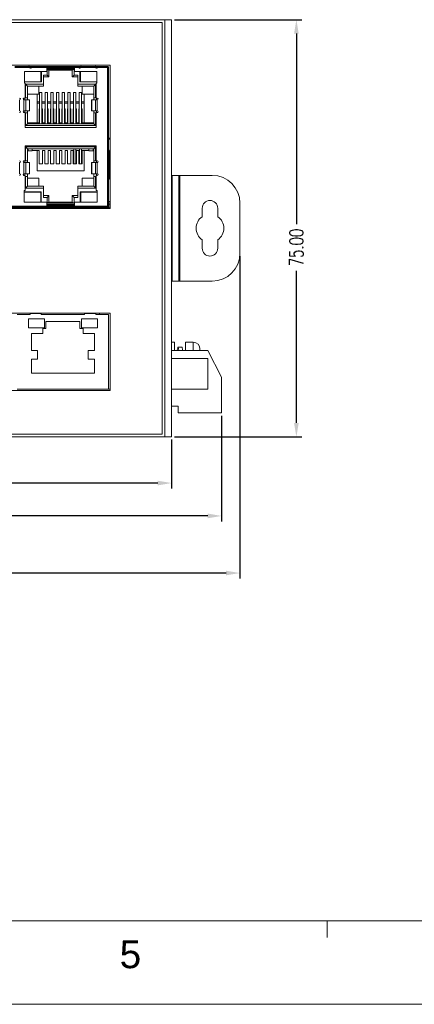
# Model space of a CAD drawing. Extents: x 1967 to 2561, y -57 to 363.
# Tile 10 of 25: x 2279 to 2350, y -57 to 120. Entities that reach past the tile are written whole.
import ezdxf
from ezdxf.enums import TextEntityAlignment as Align

# ---------------------------------------------------------------- set-up
doc = ezdxf.new("R2010")
doc.units = 0
doc.header["$LTSCALE"] = 15.367
doc.header["$MEASUREMENT"] = 0
doc.layers.get('0').update_dxf_attribs({"linetype": 'CONTINUOUS', "lineweight": 5})
doc.layers.get('Defpoints').update_dxf_attribs({"linetype": 'CONTINUOUS', "lineweight": 5})
for name, color, linetype, lineweight in [('02___PRT_ALL_AXES', 7, 'CONTINUOUS', 5), ('23_ALL_GEOM_FEAT', 7, 'CONTINUOUS', 5), ('307228297C-EDXF_CONTIN2158', 7, 'CONTINUOUS', 5), ('DIM', 4, 'CONTINUOUS', 5), ('DOWN_LED_DXF_CONTINUOU2169', 7, 'CONTINUOUS', 5), ('DOWN_LED_LEFDXF_CONTIN2168', 7, 'CONTINUOUS', 5), ('MYLAY_DXF_CONTINUOUS_LINE', 7, 'CONTINUOUS', 5), ('PANEL-8P_DXF_CONTINUOU2156', 7, 'CONTINUOUS', 5), ('PCB-M-16P_DXF_CONTINUO2164', 7, 'CONTINUOUS', 5), ('PCB-M-8P_DXF_CONTINUOU2157', 7, 'CONTINUOUS', 5), ('RJD101_DXF_CONTINUOUS_LINE', 7, 'CONTINUOUS', 5), ('RJD5-20B_DXF_CONTINUOU2167', 7, 'CONTINUOUS', 5), ('RJD5-501_DXF_CONTINUOU2172', 7, 'CONTINUOUS', 5), ('RJDX-510-X1-DXF_CONTIN2173', 7, 'CONTINUOUS', 5), ('RJDX-512-1_DXF_CONTINU2185', 7, 'CONTINUOUS', 5), ('SHANGDUAN1_DXF_CONTINU2183', 7, 'CONTINUOUS', 5), ('SHANGDUAN2_DXF_CONTINU2182', 7, 'CONTINUOUS', 5), ('SHANGDUAN3_DXF_CONTINU2181', 7, 'CONTINUOUS', 5), ('SHANGDUAN4_DXF_CONTINU2180', 7, 'CONTINUOUS', 5), ('SHANGDUAN5_DXF_CONTINU2179', 7, 'CONTINUOUS', 5), ('SHANGDUAN6_DXF_CONTINU2178', 7, 'CONTINUOUS', 5), ('SHANGDUAN7_DXF_CONTINU2177', 7, 'CONTINUOUS', 5), ('SHANGDUAN8_DXF_CONTINU2176', 7, 'CONTINUOUS', 5), ('SHELL_DXF_CONTINUOUS_LINE', 7, 'CONTINUOUS', 5), ('SNAP_DXF_CONTINUOUS_LINE', 7, 'CONTINUOUS', 5), ('STAND_OFF_30DXF_CONTIN2184', 7, 'CONTINUOUS', 5), ('UP_LED_DXF_CONTINUOUS_LINE', 7, 'CONTINUOUS', 5), ('UP_LED_LEFT_DXF_CONTIN2174', 7, 'CONTINUOUS', 5)]:
    doc.layers.add(name, color=color, linetype=linetype, lineweight=lineweight)
doc.styles.get("Standard").update_dxf_attribs({"font": 'txt.shx', "width": 0.7})
doc.styles.add('TEXTSTYLE_1', font='arial.ttf')
doc.dimstyles.get("Standard").update_dxf_attribs({"dimtxt": 3.157282, "dimasz": 1.5, "dimexe": 5.0292, "dimexo": 1.74625, "dimgap": 0.09, "dimtad": 0, "dimtih": 1, "dimtoh": 1, "dimdec": 4, "dimzin": 0, "dimdsep": 46, "dimtxsty": 'Standard', "dimcen": 2.5146, "dimadec": 0, "dimazin": 0, "dimtfac": 1, "dimtdec": 4, "dimtofl": 0, "dimtmove": 0, "dimatfit": 3, "dimfxl": 0, "dimtolj": 1, "dimtzin": 0, "dimarcsym": 0})

# ---------------------------------------------------------------- blocks, each defined once
blk = doc.blocks.new('*D1')
at = {"layer": 'Defpoints', "color": 0}
for p in [(2315, 49.54), (2188, 45.24), (2315, 31.02)]:
    blk.add_point(p, dxfattribs=at)
at = {"layer": 'DIM', "color": 0, "linetype": 'ByBlock', "lineweight": -2}
for p, q in [((2315, 49.04), (2315, 30.02)), ((2188, 44.74), (2188, 30.02)), ((2190.5, 31.02), (2246.71, 31.02)), ((2312.5, 31.02), (2256.29, 31.02))]:
    blk.add_line(p, q, dxfattribs=at)
at = {"layer": 'DIM', "color": 0}
for points in [[(2190.5, 31.44), (2190.5, 30.6), (2188, 31.02)], [(2312.5, 31.44), (2312.5, 30.6), (2315, 31.02)]]:
    blk.add_solid(points, dxfattribs=at)
at = {"layer": 'DIM', "color": 0, "insert": (2251.5, 31.02), "char_height": 2.5, "attachment_point": 5}
blk.add_mtext('\\A1;127.00', dxfattribs=at)
blk = doc.blocks.new('*D2')
at = {"layer": 'Defpoints', "color": 0}
for p in [(2186, 56.74), (2306, 45.24), (2306, 36.93)]:
    blk.add_point(p, dxfattribs=at)
at = {"layer": 'DIM', "color": 0, "linetype": 'ByBlock', "lineweight": -2}
for p, q in [((2186, 56.24), (2186, 35.93)), ((2306, 44.74), (2306, 35.93)), ((2188.5, 36.93), (2241.35, 36.93)), ((2303.5, 36.93), (2250.64, 36.93))]:
    blk.add_line(p, q, dxfattribs=at)
at = {"layer": 'DIM', "color": 0}
for points in [[(2188.5, 37.35), (2188.5, 36.51), (2186, 36.93)], [(2303.5, 37.35), (2303.5, 36.51), (2306, 36.93)]]:
    blk.add_solid(points, dxfattribs=at)
at = {"layer": 'DIM', "color": 0, "insert": (2246, 36.93), "char_height": 2.5, "attachment_point": 5}
blk.add_mtext('\\A1;120.00', dxfattribs=at)
blk = doc.blocks.new('*D3')
at = {"layer": 'Defpoints', "color": 0}
for p in [(2318.3, 78.24), (2173, 76.44), (2318.3, 20.75)]:
    blk.add_point(p, dxfattribs=at)
at = {"layer": 'DIM', "color": 0, "linetype": 'ByBlock', "lineweight": -2}
for p, q in [((2318.3, 77.74), (2318.3, 19.75)), ((2173, 75.94), (2173, 19.75)), ((2175.5, 20.75), (2240.71, 20.75)), ((2315.8, 20.75), (2250.59, 20.75))]:
    blk.add_line(p, q, dxfattribs=at)
at = {"layer": 'DIM', "color": 0}
for points in [[(2175.5, 21.17), (2175.5, 20.34), (2173, 20.75)], [(2315.8, 21.17), (2315.8, 20.34), (2318.3, 20.75)]]:
    blk.add_solid(points, dxfattribs=at)
at = {"layer": 'DIM', "color": 0, "insert": (2245.65, 20.75), "char_height": 2.5, "attachment_point": 5}
blk.add_mtext('\\A1;145.30', dxfattribs=at)
blk = doc.blocks.new('*D6')
at = {"layer": 'Defpoints', "color": 0}
for p in [(2306, 120.24), (2328.46, 120.24), (2306, 45.24)]:
    blk.add_point(p, dxfattribs=at)
at = {"layer": 'DIM', "color": 0, "linetype": 'ByBlock', "lineweight": -2}
for p, q in [((2306.5, 120.24), (2329.46, 120.24)), ((2328.46, 117.74), (2328.46, 83.5)), ((2328.46, 47.74), (2328.46, 75.08)), ((2306.5, 45.24), (2329.46, 45.24))]:
    blk.add_line(p, q, dxfattribs=at)
at = {"layer": 'DIM', "color": 0}
for points in [[(2328.04, 117.74), (2328.88, 117.74), (2328.46, 120.24)], [(2328.04, 47.74), (2328.88, 47.74), (2328.46, 45.24)]]:
    blk.add_solid(points, dxfattribs=at)
at = {"layer": 'DIM', "color": 0, "insert": (2328.46, 79.29), "char_height": 2.5, "attachment_point": 5, "rotation": 90}
blk.add_mtext('\\A1;75.00', dxfattribs=at)

msp = doc.modelspace()

# ---------------------------------------------------------------- linework, layer by layer
at = {"linetype": 'Continuous', "lineweight": 5}
for p, q in [((1981.511, -41.787), (2545.511, -41.787)), ((2334.011, -41.787), (2334.011, -44.787)), ((1966.511, -56.787), (2560.511, -56.787))]:
    msp.add_line(p, q, dxfattribs=at)
at = {"layer": '02___PRT_ALL_AXES', "color": 7, "linetype": 'Continuous'}
for p, q in [((2304.298, 119.738), (2189.698, 119.738)), ((2304.298, 45.738), (2304.298, 119.738)), ((2294.898, 112.088), (2207.218, 112.088)), ((2294.898, 86.288), (2294.898, 112.088)), ((2207.218, 86.288), (2294.898, 86.288)), ((2311.498, 86.338), (2311.498, 84.81)), ((2314.298, 84.81), (2314.298, 86.338)), ((2311.498, 80.667), (2311.498, 79.138)), ((2314.298, 79.138), (2314.298, 80.667)), ((2294.898, 67.488), (2244.548, 67.488)), ((2294.898, 53.588), (2294.898, 67.488)), ((2244.548, 53.588), (2294.898, 53.588)), ((2189.698, 45.738), (2304.298, 45.738))]:
    msp.add_line(p, q, dxfattribs=at)
at = {"layer": '02___PRT_ALL_AXES', "color": 3, "linetype": 'Continuous'}
for start, end in [(148.05368, 161.63915), (198.36085, 211.94632)]:
    msp.add_arc((2296.998, 97.738), 2.5, start, end, dxfattribs=at)
at = {"layer": '02___PRT_ALL_AXES', "color": 7, "linetype": 'Continuous'}
for start, end in [(124.0558, 235.9442), (304.0558, 55.9442)]:
    msp.add_arc((2312.898, 82.738), 2.5, start, end, dxfattribs=at)
at = {"layer": '23_ALL_GEOM_FEAT', "color": 7, "linetype": 'Continuous'}
for p, q in [((2306.498, 62.238), (2305.998, 62.238)), ((2306.498, 60.738), (2306.498, 62.238)), ((2309.898, 62.238), (2308.498, 62.238)), ((2308.498, 60.738), (2308.498, 62.238)), ((2309.898, 62.238), (2309.898, 60.738)), ((2307.848, 61.338), (2307.148, 61.338)), ((2311.098, 60.738), (2311.098, 61.038))]:
    msp.add_line(p, q, dxfattribs=at)
for points in [[(2307.148, 61.338), (2307.115, 61.306), (2307.083, 61.211), (2307.05, 61.055), (2307.018, 60.842), (2307.005, 60.738)], [(2307.291, 60.738), (2307.278, 60.842), (2307.245, 61.055), (2307.213, 61.211), (2307.18, 61.306), (2307.148, 61.338)], [(2307.991, 60.738), (2307.978, 60.842), (2307.945, 61.055), (2307.913, 61.211), (2307.88, 61.306), (2307.848, 61.338)]]:
    msp.add_lwpolyline(points, dxfattribs=at)
msp.add_arc((2309.898, 61.038), 1.2, 0, 90, dxfattribs=at)
at = {"layer": '307228297C-EDXF_CONTIN2158', "color": 7, "linetype": 'Continuous'}
for p, q in [((2280.492, 67.488), (2280.492, 67.238)), ((2282.527, 67.438), (2280.492, 67.438)), ((2282.527, 67.488), (2282.527, 67.238)), ((2290.319, 67.488), (2290.319, 67.238)), ((2292.354, 67.438), (2290.319, 67.438)), ((2292.354, 67.488), (2292.354, 67.238)), ((2278.198, 67.238), (2280.492, 67.238)), ((2283.103, 66.464), (2280.209, 66.464)), ((2280.209, 66.464), (2280.209, 64.859)), ((2282.527, 67.238), (2290.319, 67.238)), ((2283.103, 64.859), (2283.103, 66.464)), ((2289.491, 65.998), (2283.355, 65.998)), ((2283.355, 65.998), (2283.355, 64.697)), ((2289.491, 64.697), (2289.491, 65.998)), ((2292.637, 66.464), (2289.743, 66.464)), ((2289.743, 66.464), (2289.743, 64.859)), ((2292.354, 67.238), (2294.648, 67.238)), ((2292.637, 64.859), (2292.637, 66.464)), ((2294.648, 67.238), (2294.648, 53.838)), ((2280.209, 64.859), (2283.103, 64.859)), ((2282.781, 63.814), (2280.75, 63.814)), ((2280.75, 63.814), (2280.75, 60.768)), ((2283.355, 64.697), (2282.781, 64.697)), ((2282.781, 64.697), (2282.781, 63.814)), ((2290.065, 64.697), (2289.491, 64.697)), ((2289.743, 64.859), (2292.637, 64.859)), ((2290.065, 63.814), (2290.065, 64.697)), ((2292.096, 63.814), (2290.065, 63.814)), ((2292.096, 60.768), (2292.096, 63.814)), ((2280.75, 60.768), (2281.854, 60.768)), ((2281.854, 60.768), (2281.854, 59.223)), ((2290.992, 60.768), (2292.096, 60.768)), ((2290.992, 59.223), (2290.992, 60.768)), ((2281.854, 59.223), (2280.75, 59.223)), ((2280.75, 59.223), (2280.75, 56.662)), ((2292.096, 59.223), (2290.992, 59.223)), ((2292.096, 56.662), (2292.096, 59.223)), ((2280.75, 56.662), (2292.096, 56.662)), ((2294.648, 53.838), (2278.198, 53.838))]:
    msp.add_line(p, q, dxfattribs=at)
at = {"layer": 'DIM'}
for p, q in [((2305.998, 60.738), (2312.498, 60.738)), ((2314.998, 55.988), (2312.498, 60.738)), ((2312.498, 59.338), (2305.998, 59.338)), ((2312.498, 53.838), (2312.498, 59.338)), ((2314.998, 49.538), (2314.998, 55.988)), ((2305.998, 53.838), (2312.498, 53.838)), ((2305.998, 50.738), (2307.198, 50.738)), ((2307.198, 50.738), (2307.198, 49.538)), ((2307.198, 49.538), (2314.998, 49.538))]:
    msp.add_line(p, q, dxfattribs=at)
at = {"layer": 'DOWN_LED_DXF_CONTINUOU2169', "color": 7, "linetype": 'Continuous'}
for p, q in [((2289.653, 89.213), (2292.558, 89.213)), ((2289.653, 89.213), (2289.653, 87.438)), ((2289.683, 86.538), (2289.683, 86.438)), ((2290.183, 86.438), (2290.183, 86.538)), ((2292.223, 86.538), (2292.223, 86.438)), ((2292.723, 86.438), (2292.723, 86.538))]:
    msp.add_line(p, q, dxfattribs=at)
at = {"layer": 'DOWN_LED_LEFDXF_CONTIN2168', "color": 7, "linetype": 'Continuous'}
for p, q in [((2279.458, 89.213), (2282.453, 89.213)), ((2282.453, 87.438), (2282.453, 89.213)), ((2281.798, 86.438), (2281.798, 86.538)), ((2282.298, 86.438), (2282.298, 86.538))]:
    msp.add_line(p, q, dxfattribs=at)
at = {"layer": 'MYLAY_DXF_CONTINUOUS_LINE', "color": 7, "linetype": 'Continuous'}
for p, q in [((2294.358, 86.668), (2294.448, 86.668)), ((2294.848, 86.668), (2294.898, 86.668))]:
    msp.add_line(p, q, dxfattribs=at)
at = {"layer": 'PANEL-8P_DXF_CONTINUOU2156', "color": 7, "linetype": 'Continuous'}
for p, q in [((2187.998, 120.238), (2305.998, 120.238)), ((2304.798, 120.238), (2304.798, 45.238)), ((2305.998, 120.238), (2305.998, 45.238)), ((2187.998, 45.238), (2305.998, 45.238))]:
    msp.add_line(p, q, dxfattribs=at)
at = {"layer": 'PCB-M-16P_DXF_CONTINUO2164', "color": 7, "linetype": 'Continuous'}
msp.add_line((2207.218, 86.438), (2294.898, 86.438), dxfattribs=at)
at = {"layer": 'PCB-M-8P_DXF_CONTINUOU2157', "color": 7, "linetype": 'Continuous'}
msp.add_line((2294.648, 53.838), (2294.898, 53.838), dxfattribs=at)
at = {"layer": 'RJD101_DXF_CONTINUOUS_LINE', "color": 6, "linetype": 'Continuous'}
for p, q in [((2288.353, 97.038), (2288.353, 94.345)), ((2288.773, 94.345), (2288.773, 97.038))]:
    msp.add_line(p, q, dxfattribs=at)
at = {"layer": 'RJD101_DXF_CONTINUOUS_LINE', "color": 7, "linetype": 'Continuous'}
for p, q in [((2289.374, 97.038), (2289.374, 94.345)), ((2289.772, 94.345), (2289.772, 97.038))]:
    msp.add_line(p, q, dxfattribs=at)
at = {"layer": 'RJD5-20B_DXF_CONTINUOU2167', "color": 7, "linetype": 'Continuous'}
for p, q in [((2280.768, 111.638), (2280.38, 111.638)), ((2289.636, 111.638), (2289.248, 111.638)), ((2292.668, 111.638), (2292.28, 111.638)), ((2282.458, 110.388), (2282.528, 110.388)), ((2282.533, 109.038), (2282.533, 110.938)), ((2283.558, 110.288), (2282.908, 110.288)), ((2282.908, 110.288), (2282.908, 108.288)), ((2283.908, 109.938), (2282.908, 109.938)), ((2283.508, 111.438), (2288.508, 111.438)), ((2288.458, 111.338), (2283.558, 111.338)), ((2283.908, 111.138), (2283.558, 111.338)), ((2283.558, 111.338), (2283.558, 110.288)), ((2283.558, 110.288), (2283.908, 109.938)), ((2288.108, 111.138), (2283.908, 111.138)), ((2283.908, 111.138), (2283.908, 109.938)), ((2288.108, 111.138), (2288.458, 111.338)), ((2288.108, 109.938), (2288.108, 111.138)), ((2288.108, 109.938), (2288.458, 110.288)), ((2289.108, 109.938), (2288.108, 109.938)), ((2288.458, 110.288), (2288.458, 111.338)), ((2289.108, 110.288), (2288.458, 110.288)), ((2289.108, 110.288), (2289.108, 108.288)), ((2289.483, 110.938), (2289.483, 109.038)), ((2289.488, 110.388), (2289.558, 110.388)), ((2279.478, 109.038), (2282.533, 109.038)), ((2282.908, 108.638), (2279.708, 108.638)), ((2280.058, 108.288), (2279.708, 108.638)), ((2279.708, 108.638), (2279.708, 106.188)), ((2282.908, 108.288), (2280.058, 108.288)), ((2280.058, 105.838), (2280.058, 108.288)), ((2280.588, 109.088), (2280.638, 109.038)), ((2280.638, 109.038), (2280.638, 109.088)), ((2280.758, 109.038), (2280.758, 109.088)), ((2281.058, 109.088), (2281.058, 109.038)), ((2281.228, 109.088), (2281.178, 109.038)), ((2281.178, 109.088), (2281.178, 109.038)), ((2282.108, 108.288), (2282.108, 106.838)), ((2282.528, 109.688), (2282.458, 109.688)), ((2292.308, 108.638), (2289.108, 108.638)), ((2291.958, 108.288), (2289.108, 108.288)), ((2289.483, 109.038), (2292.538, 109.038)), ((2289.558, 109.688), (2289.488, 109.688)), ((2289.908, 108.288), (2289.908, 106.838)), ((2290.638, 109.038), (2290.638, 109.088)), ((2290.758, 109.038), (2290.758, 109.088)), ((2291.058, 109.088), (2291.058, 109.038)), ((2291.178, 109.088), (2291.178, 109.038)), ((2291.428, 109.088), (2291.378, 109.038)), ((2291.378, 109.088), (2291.378, 109.038)), ((2291.958, 108.288), (2292.308, 108.638)), ((2291.958, 108.288), (2291.958, 105.838)), ((2292.308, 106.188), (2292.308, 108.638)), ((2280.058, 106.838), (2282.108, 106.838)), ((2281.778, 106.838), (2281.778, 101.688)), ((2289.908, 106.838), (2291.958, 106.838)), ((2290.238, 101.688), (2290.238, 106.838)), ((2279.558, 106.138), (2279.558, 105.838)), ((2280.058, 106.188), (2279.608, 106.188)), ((2282.223, 105.488), (2281.778, 105.488)), ((2282.223, 105.21), (2281.778, 105.21)), ((2283.243, 105.488), (2282.643, 105.488)), ((2283.243, 105.21), (2282.643, 105.21)), ((2284.263, 105.488), (2283.663, 105.488)), ((2284.263, 105.21), (2283.663, 105.21)), ((2285.283, 105.488), (2284.683, 105.488)), ((2285.283, 105.21), (2284.683, 105.21)), ((2286.303, 105.488), (2285.703, 105.488)), ((2286.303, 105.21), (2285.703, 105.21)), ((2287.323, 105.488), (2286.723, 105.488)), ((2287.323, 105.21), (2286.723, 105.21)), ((2288.343, 105.488), (2287.743, 105.488)), ((2288.343, 105.21), (2287.743, 105.21)), ((2289.363, 105.488), (2288.763, 105.488)), ((2289.363, 105.21), (2288.763, 105.21)), ((2290.238, 105.488), (2289.783, 105.488)), ((2290.238, 105.21), (2289.783, 105.21)), ((2292.408, 106.188), (2291.958, 106.188)), ((2292.458, 105.838), (2292.458, 106.138)), ((2279.558, 103.838), (2279.558, 103.538)), ((2280.058, 103.488), (2279.608, 103.488)), ((2279.708, 103.488), (2279.708, 101.188)), ((2280.058, 101.538), (2280.058, 103.838)), ((2282.138, 104.232), (2282.223, 104.232)), ((2282.138, 104.232), (2282.138, 101.688)), ((2282.643, 104.232), (2282.738, 104.232)), ((2282.738, 101.688), (2282.738, 104.232)), ((2283.158, 104.232), (2283.243, 104.232)), ((2283.158, 104.232), (2283.158, 101.688)), ((2283.663, 104.232), (2283.758, 104.232)), ((2283.758, 101.688), (2283.758, 104.232)), ((2284.178, 104.232), (2284.263, 104.232)), ((2284.178, 104.232), (2284.178, 101.688)), ((2284.683, 104.232), (2284.778, 104.232)), ((2284.778, 101.688), (2284.778, 104.232)), ((2285.198, 104.232), (2285.283, 104.232)), ((2285.198, 104.232), (2285.198, 101.688)), ((2285.703, 104.232), (2285.798, 104.232)), ((2285.798, 101.688), (2285.798, 104.232)), ((2286.218, 104.232), (2286.303, 104.232)), ((2286.218, 104.232), (2286.218, 101.688)), ((2286.723, 104.232), (2286.818, 104.232)), ((2286.818, 101.688), (2286.818, 104.232)), ((2287.238, 104.232), (2287.323, 104.232)), ((2287.238, 104.232), (2287.238, 101.688)), ((2287.743, 104.232), (2287.838, 104.232)), ((2287.838, 101.688), (2287.838, 104.232)), ((2288.258, 104.232), (2288.343, 104.232)), ((2288.258, 104.232), (2288.258, 101.688)), ((2288.763, 104.232), (2288.858, 104.232)), ((2288.858, 101.688), (2288.858, 104.232)), ((2289.363, 104.232), (2289.278, 104.232)), ((2289.278, 104.232), (2289.278, 101.688)), ((2289.878, 104.232), (2289.783, 104.232)), ((2289.878, 101.688), (2289.878, 104.232)), ((2291.958, 103.838), (2291.958, 101.538)), ((2292.408, 103.488), (2291.958, 103.488)), ((2292.308, 101.188), (2292.308, 103.488)), ((2292.458, 103.538), (2292.458, 103.838)), ((2280.058, 101.538), (2279.708, 101.188)), ((2279.708, 101.188), (2292.308, 101.188)), ((2280.058, 101.582), (2280.088, 101.582)), ((2280.058, 101.538), (2291.958, 101.538)), ((2280.088, 101.688), (2282.138, 101.688)), ((2280.088, 101.538), (2280.088, 101.688)), ((2282.738, 101.688), (2283.158, 101.688)), ((2283.758, 101.688), (2284.178, 101.688)), ((2284.778, 101.688), (2285.198, 101.688)), ((2285.798, 101.688), (2286.218, 101.688)), ((2286.818, 101.688), (2287.238, 101.688)), ((2287.838, 101.688), (2288.258, 101.688)), ((2288.858, 101.688), (2289.278, 101.688)), ((2289.878, 101.688), (2291.928, 101.688)), ((2291.928, 101.688), (2291.928, 101.538)), ((2291.928, 101.582), (2291.958, 101.582)), ((2291.958, 101.538), (2292.308, 101.188)), ((2292.308, 97.388), (2279.708, 97.388)), ((2280.058, 97.038), (2279.708, 97.388)), ((2279.708, 97.388), (2279.708, 94.838)), ((2292.308, 97.388), (2291.958, 97.038)), ((2292.308, 94.838), (2292.308, 97.388)), ((2291.958, 97.038), (2280.058, 97.038)), ((2280.058, 97.038), (2280.058, 94.538)), ((2280.088, 96.738), (2280.088, 97.038)), ((2280.158, 96.738), (2280.088, 96.738)), ((2282.138, 96.738), (2280.908, 96.738)), ((2281.778, 96.738), (2281.778, 93.088)), ((2282.138, 96.738), (2282.138, 94.345)), ((2283.158, 96.738), (2282.738, 96.738)), ((2282.738, 94.345), (2282.738, 96.738)), ((2283.158, 96.738), (2283.158, 94.345)), ((2284.178, 96.738), (2283.758, 96.738)), ((2283.758, 94.345), (2283.758, 96.738)), ((2284.178, 96.738), (2284.178, 94.345)), ((2285.198, 96.738), (2284.778, 96.738)), ((2284.778, 94.345), (2284.778, 96.738)), ((2285.198, 96.738), (2285.198, 94.345)), ((2286.218, 96.738), (2285.798, 96.738)), ((2285.798, 94.345), (2285.798, 96.738)), ((2286.218, 96.738), (2286.218, 94.345)), ((2287.238, 96.738), (2286.818, 96.738)), ((2286.818, 94.345), (2286.818, 96.738)), ((2287.238, 96.738), (2287.238, 94.345)), ((2288.258, 96.738), (2287.838, 96.738)), ((2287.838, 94.345), (2287.838, 96.738)), ((2288.258, 96.738), (2288.258, 94.345)), ((2289.278, 96.738), (2288.858, 96.738)), ((2288.858, 94.345), (2288.858, 96.738)), ((2289.278, 96.738), (2289.278, 94.345)), ((2291.108, 96.738), (2289.878, 96.738)), ((2289.878, 94.345), (2289.878, 96.738)), ((2290.238, 93.088), (2290.238, 96.738)), ((2291.928, 96.738), (2291.858, 96.738)), ((2291.928, 97.038), (2291.928, 96.738)), ((2291.958, 94.538), (2291.958, 97.038)), ((2279.558, 94.838), (2279.558, 94.538)), ((2280.058, 94.838), (2279.608, 94.838)), ((2282.738, 94.345), (2282.138, 94.345)), ((2283.758, 94.345), (2283.158, 94.345)), ((2284.778, 94.345), (2284.178, 94.345)), ((2285.798, 94.345), (2285.198, 94.345)), ((2286.818, 94.345), (2286.218, 94.345)), ((2287.838, 94.345), (2287.238, 94.345)), ((2288.858, 94.345), (2288.258, 94.345)), ((2289.878, 94.345), (2289.278, 94.345)), ((2292.408, 94.838), (2291.958, 94.838)), ((2292.458, 94.538), (2292.458, 94.838)), ((2279.558, 92.538), (2279.558, 92.238)), ((2280.058, 92.538), (2280.058, 90.288)), ((2281.778, 93.088), (2290.238, 93.088)), ((2291.958, 90.288), (2291.958, 92.538)), ((2292.458, 92.238), (2292.458, 92.538)), ((2280.058, 92.038), (2279.608, 92.038)), ((2279.708, 92.038), (2279.708, 89.938)), ((2279.708, 89.938), (2280.058, 90.288)), ((2280.058, 91.738), (2282.108, 91.738)), ((2280.058, 90.288), (2282.908, 90.288)), ((2282.108, 91.738), (2282.108, 90.288)), ((2282.908, 90.288), (2282.908, 88.288)), ((2289.108, 90.288), (2291.958, 90.288)), ((2289.108, 88.288), (2289.108, 90.288)), ((2289.908, 91.738), (2291.958, 91.738)), ((2289.908, 90.288), (2289.908, 91.738)), ((2292.408, 92.038), (2291.958, 92.038)), ((2292.308, 89.938), (2291.958, 90.288)), ((2292.308, 89.938), (2292.308, 92.038)), ((2282.483, 89.288), (2279.458, 89.288)), ((2279.708, 89.938), (2282.908, 89.938)), ((2282.453, 88.838), (2282.483, 88.838)), ((2282.483, 89.288), (2282.483, 87.438)), ((2282.908, 88.638), (2283.908, 88.638)), ((2283.908, 88.638), (2283.558, 88.288)), ((2283.908, 87.438), (2283.908, 88.638)), ((2289.108, 88.638), (2288.108, 88.638)), ((2288.458, 88.288), (2288.108, 88.638)), ((2288.108, 88.638), (2288.108, 87.438)), ((2289.108, 89.938), (2292.308, 89.938)), ((2292.558, 89.288), (2289.533, 89.288)), ((2289.533, 87.438), (2289.533, 89.288)), ((2289.533, 88.838), (2289.653, 88.838)), ((2282.908, 88.288), (2283.558, 88.288)), ((2288.508, 87.038), (2283.508, 87.038)), ((2283.508, 86.838), (2288.508, 86.838)), ((2283.558, 88.288), (2283.558, 87.238)), ((2283.558, 87.238), (2283.908, 87.438)), ((2283.558, 87.238), (2288.458, 87.238)), ((2283.908, 87.438), (2288.108, 87.438)), ((2283.908, 86.738), (2283.908, 86.838)), ((2288.108, 87.438), (2288.458, 87.238)), ((2288.108, 86.838), (2288.108, 86.738)), ((2288.458, 88.288), (2289.108, 88.288)), ((2288.458, 87.238), (2288.458, 88.288)), ((2283.408, 86.538), (2283.408, 86.438)), ((2283.908, 86.438), (2283.908, 86.538)), ((2288.108, 86.538), (2288.108, 86.438)), ((2288.608, 86.538), (2288.608, 86.438)), ((2294.358, 86.438), (2294.358, 86.738))]:
    msp.add_line(p, q, dxfattribs=at)
at = {"layer": 'RJD5-501_DXF_CONTINUOU2172', "color": 6, "linetype": 'Continuous'}
for p, q in [((2280.158, 96.658), (2280.158, 97.038)), ((2280.908, 96.658), (2280.158, 96.658)), ((2280.908, 96.658), (2280.908, 97.038)), ((2291.108, 97.038), (2291.108, 96.658)), ((2291.108, 96.658), (2291.858, 96.658)), ((2291.858, 96.658), (2291.858, 97.038))]:
    msp.add_line(p, q, dxfattribs=at)
at = {"layer": 'RJDX-510-X1-DXF_CONTIN2173', "color": 7, "linetype": 'Continuous'}
for p, q in [((2282.223, 102.788), (2282.138, 102.788)), ((2282.738, 102.788), (2282.643, 102.788)), ((2283.243, 102.788), (2283.158, 102.788)), ((2283.758, 102.788), (2283.663, 102.788)), ((2284.263, 102.788), (2284.178, 102.788)), ((2284.778, 102.788), (2284.683, 102.788)), ((2285.283, 102.788), (2285.198, 102.788)), ((2285.798, 102.788), (2285.703, 102.788)), ((2286.303, 102.788), (2286.218, 102.788)), ((2286.818, 102.788), (2286.723, 102.788)), ((2287.323, 102.788), (2287.238, 102.788)), ((2287.838, 102.788), (2287.743, 102.788)), ((2288.343, 102.788), (2288.258, 102.788)), ((2288.858, 102.788), (2288.763, 102.788)), ((2289.363, 102.788), (2289.278, 102.788)), ((2289.878, 102.788), (2289.783, 102.788)), ((2280.188, 101.538), (2280.188, 101.688)), ((2281.368, 101.538), (2281.368, 101.688)), ((2290.648, 101.688), (2290.648, 101.538)), ((2291.828, 101.538), (2291.828, 101.688))]:
    msp.add_line(p, q, dxfattribs=at)
at = {"layer": 'RJDX-512-1_DXF_CONTINU2185', "color": 7, "linetype": 'Continuous'}
for p, q in [((2280.203, 101.688), (2280.203, 101.538)), ((2281.203, 101.538), (2281.203, 101.688)), ((2290.803, 101.688), (2290.803, 101.538)), ((2291.803, 101.538), (2291.803, 101.688))]:
    msp.add_line(p, q, dxfattribs=at)
at = {"layer": 'SHANGDUAN1_DXF_CONTINU2183', "color": 7, "linetype": 'Continuous'}
for p, q in [((2282.643, 107.151), (2282.223, 107.151)), ((2282.223, 107.151), (2282.223, 101.538)), ((2282.643, 101.538), (2282.643, 107.151))]:
    msp.add_line(p, q, dxfattribs=at)
at = {"layer": 'SHANGDUAN2_DXF_CONTINU2182', "color": 7, "linetype": 'Continuous'}
for p, q in [((2283.663, 107.151), (2283.243, 107.151)), ((2283.243, 107.151), (2283.243, 101.538)), ((2283.663, 101.538), (2283.663, 107.151))]:
    msp.add_line(p, q, dxfattribs=at)
at = {"layer": 'SHANGDUAN3_DXF_CONTINU2181', "color": 7, "linetype": 'Continuous'}
for p, q in [((2284.683, 107.151), (2284.263, 107.151)), ((2284.263, 107.151), (2284.263, 101.538)), ((2284.683, 101.538), (2284.683, 107.151))]:
    msp.add_line(p, q, dxfattribs=at)
at = {"layer": 'SHANGDUAN4_DXF_CONTINU2180', "color": 7, "linetype": 'Continuous'}
for p, q in [((2285.703, 107.151), (2285.283, 107.151)), ((2285.283, 107.151), (2285.283, 101.538)), ((2285.703, 101.538), (2285.703, 107.151))]:
    msp.add_line(p, q, dxfattribs=at)
at = {"layer": 'SHANGDUAN5_DXF_CONTINU2179', "color": 7, "linetype": 'Continuous'}
for p, q in [((2286.723, 107.151), (2286.303, 107.151)), ((2286.303, 107.151), (2286.303, 101.538)), ((2286.723, 101.538), (2286.723, 107.151))]:
    msp.add_line(p, q, dxfattribs=at)
at = {"layer": 'SHANGDUAN6_DXF_CONTINU2178', "color": 7, "linetype": 'Continuous'}
for p, q in [((2287.743, 107.151), (2287.323, 107.151)), ((2287.323, 107.151), (2287.323, 101.538)), ((2287.743, 101.538), (2287.743, 107.151))]:
    msp.add_line(p, q, dxfattribs=at)
at = {"layer": 'SHANGDUAN7_DXF_CONTINU2177', "color": 7, "linetype": 'Continuous'}
for p, q in [((2288.763, 107.151), (2288.343, 107.151)), ((2288.343, 107.151), (2288.343, 101.538)), ((2288.763, 101.538), (2288.763, 107.151))]:
    msp.add_line(p, q, dxfattribs=at)
at = {"layer": 'SHANGDUAN8_DXF_CONTINU2176', "color": 7, "linetype": 'Continuous'}
for p, q in [((2289.783, 107.151), (2289.363, 107.151)), ((2289.363, 107.151), (2289.363, 101.538)), ((2289.783, 101.538), (2289.783, 107.151))]:
    msp.add_line(p, q, dxfattribs=at)
at = {"layer": 'SHELL_DXF_CONTINUOUS_LINE', "color": 6, "linetype": 'Continuous'}
for p, q in [((2277.736, 111.638), (2280.38, 111.638)), ((2280.355, 111.745), (2280.358, 111.838)), ((2294.448, 111.838), (2280.358, 111.838)), ((2280.758, 111.638), (2289.258, 111.638)), ((2280.783, 111.838), (2280.783, 111.738)), ((2283.508, 110.938), (2283.508, 111.638)), ((2288.508, 111.638), (2288.508, 110.938)), ((2289.233, 111.738), (2289.233, 111.838)), ((2289.636, 111.638), (2292.28, 111.638)), ((2289.658, 111.838), (2289.661, 111.745)), ((2292.255, 111.745), (2292.258, 111.838)), ((2292.658, 111.638), (2294.648, 111.638)), ((2292.683, 111.838), (2292.683, 111.738)), ((2294.448, 111.838), (2294.448, 86.438)), ((2294.648, 86.438), (2294.648, 111.638)), ((2283.508, 110.938), (2279.478, 110.938)), ((2279.478, 110.938), (2279.478, 108.838)), ((2292.538, 110.938), (2288.508, 110.938)), ((2292.538, 108.838), (2292.538, 110.938)), ((2294.448, 111.438), (2294.648, 111.438)), ((2279.478, 108.838), (2279.608, 108.838)), ((2279.608, 108.838), (2279.608, 106.138)), ((2292.538, 108.838), (2292.408, 108.838)), ((2292.408, 108.838), (2292.408, 106.138)), ((2278.628, 103.838), (2278.628, 105.838)), ((2279.608, 106.138), (2279.408, 106.138)), ((2280.428, 105.838), (2279.408, 105.838)), ((2279.408, 105.838), (2279.408, 103.838)), ((2279.749, 103.838), (2279.749, 105.838)), ((2280.419, 105.838), (2280.419, 103.838)), ((2280.428, 103.838), (2280.428, 105.838)), ((2292.608, 105.838), (2291.588, 105.838)), ((2291.588, 105.838), (2291.588, 103.838)), ((2291.597, 103.838), (2291.597, 105.838)), ((2292.267, 105.838), (2292.267, 103.838)), ((2292.408, 106.138), (2292.608, 106.138)), ((2292.608, 103.838), (2292.608, 105.838)), ((2279.408, 103.838), (2280.428, 103.838)), ((2279.408, 103.538), (2279.608, 103.538)), ((2279.608, 103.538), (2279.608, 100.838)), ((2291.588, 103.838), (2292.608, 103.838)), ((2292.608, 103.538), (2292.408, 103.538)), ((2292.408, 103.538), (2292.408, 100.838)), ((2292.408, 100.838), (2279.608, 100.838)), ((2279.608, 97.538), (2292.408, 97.538)), ((2279.608, 97.538), (2279.608, 94.838)), ((2292.408, 97.538), (2292.408, 94.838)), ((2294.72, 96.538), (2294.648, 96.538)), ((2294.72, 91.538), (2294.72, 96.538)), ((2278.628, 92.538), (2278.628, 94.538)), ((2279.608, 94.838), (2279.408, 94.838)), ((2280.428, 94.538), (2279.408, 94.538)), ((2279.408, 94.538), (2279.408, 92.538)), ((2279.749, 92.538), (2279.749, 94.538)), ((2280.419, 94.538), (2280.419, 92.538)), ((2280.428, 92.538), (2280.428, 94.538)), ((2292.608, 94.538), (2291.588, 94.538)), ((2291.588, 94.538), (2291.588, 92.538)), ((2291.597, 92.538), (2291.597, 94.538)), ((2292.267, 94.538), (2292.267, 92.538)), ((2292.408, 94.838), (2292.608, 94.838)), ((2292.608, 92.538), (2292.608, 94.538)), ((2279.408, 92.538), (2280.428, 92.538)), ((2279.408, 92.238), (2279.608, 92.238)), ((2279.608, 92.238), (2279.608, 89.538)), ((2291.588, 92.538), (2292.608, 92.538)), ((2292.608, 92.238), (2292.408, 92.238)), ((2292.408, 92.238), (2292.408, 89.538)), ((2294.72, 91.538), (2294.648, 91.538)), ((2279.608, 89.538), (2279.458, 89.538)), ((2279.458, 89.538), (2279.458, 87.438)), ((2292.408, 89.538), (2292.558, 89.538)), ((2292.558, 87.438), (2292.558, 89.538)), ((2279.458, 87.438), (2283.508, 87.438)), ((2283.508, 86.738), (2283.508, 87.438)), ((2288.508, 87.438), (2292.558, 87.438)), ((2288.508, 87.438), (2288.508, 86.738)), ((2294.648, 87.088), (2294.848, 87.088)), ((2294.848, 86.438), (2294.848, 87.388)), ((2294.648, 86.738), (2207.468, 86.738)), ((2207.918, 86.538), (2294.198, 86.538)), ((2280.008, 86.538), (2280.008, 86.438)), ((2294.198, 86.738), (2294.198, 86.538))]:
    msp.add_line(p, q, dxfattribs=at)
at = {"layer": 'SHELL_DXF_CONTINUOUS_LINE', "color": 7, "linetype": 'Continuous'}
for p, q in [((2277.758, 111.838), (2280.358, 111.838)), ((2280.358, 111.838), (2280.305, 112.088)), ((2289.71, 112.088), (2289.658, 111.845)), ((2289.658, 111.845), (2292.258, 111.845)), ((2292.258, 111.845), (2292.206, 112.088))]:
    msp.add_line(p, q, dxfattribs=at)
at = {"layer": 'SHELL_DXF_CONTINUOUS_LINE', "color": 2, "linetype": 'Continuous'}
for p, q in [((2294.529, 111.821), (2294.448, 111.838)), ((2294.648, 111.638), (2294.635, 111.71))]:
    msp.add_line(p, q, dxfattribs=at)
msp.add_lwpolyline([(2294.635, 111.71), (2294.594, 111.775), (2294.529, 111.821)], dxfattribs=at)
at = {"layer": 'SHELL_DXF_CONTINUOUS_LINE', "color": 6, "linetype": 'Continuous'}
for centre, radius, start, end in [((2280.569, 111.738), 0.214, 178.20782, 360), ((2289.447, 111.738), 0.214, 180, 1.79218), ((2292.469, 111.738), 0.214, 178.20782, 360), ((2278.628, 105.988), 0.15, 270, 90), ((2279.408, 105.988), 0.15, 90, 270), ((2292.608, 105.988), 0.15, 270.00001, 89.99999), ((2278.628, 103.688), 0.15, 270, 90), ((2279.408, 103.688), 0.15, 90, 270), ((2292.608, 103.688), 0.15, 270.00001, 89.99999), ((2278.628, 94.688), 0.15, 270, 90), ((2279.408, 94.688), 0.15, 90, 270), ((2292.608, 94.688), 0.15, 270.00001, 89.99999), ((2278.628, 92.388), 0.15, 270, 90), ((2279.408, 92.388), 0.15, 90, 270), ((2292.608, 92.388), 0.15, 270.00001, 89.99999), ((2294.648, 87.388), 0.2, 0, 90)]:
    msp.add_arc(centre, radius, start, end, dxfattribs=at)
at = {"layer": 'SHELL_DXF_CONTINUOUS_LINE', "color": 2, "linetype": 'Continuous'}
msp.add_arc((2294.448, 111.638), 0.2, 360, 90, dxfattribs=at)
at = {"layer": 'SNAP_DXF_CONTINUOUS_LINE', "color": 7, "linetype": 'Continuous'}
for p, q in [((2313.298, 92.238), (2305.998, 92.238)), ((2306.098, 73.238), (2306.098, 92.238)), ((2307.298, 73.238), (2307.298, 92.238)), ((2307.498, 92.238), (2307.498, 73.238)), ((2318.298, 78.238), (2318.298, 87.238)), ((2313.298, 73.238), (2305.998, 73.238))]:
    msp.add_line(p, q, dxfattribs=at)
for centre, radius, start, end in [((2313.298, 87.238), 5, 0, 90), ((2312.898, 86.338), 1.4, 0, 180), ((2312.898, 79.138), 1.4, 180, 0), ((2313.298, 78.238), 5, 270, 0)]:
    msp.add_arc(centre, radius, start, end, dxfattribs=at)
at = {"layer": 'STAND_OFF_30DXF_CONTIN2184', "color": 7, "linetype": 'Continuous'}
msp.add_line((2292.998, 67.238), (2292.998, 67.488), dxfattribs=at)
at = {"layer": 'UP_LED_DXF_CONTINUOUS_LINE', "color": 7, "linetype": 'Continuous'}
for p, q in [((2289.558, 110.938), (2289.558, 109.088)), ((2289.558, 109.088), (2292.538, 109.088)), ((2289.363, 103.358), (2289.313, 103.358)), ((2289.313, 103.358), (2289.313, 102.788)), ((2289.813, 103.358), (2289.878, 103.358)), ((2289.813, 102.788), (2289.813, 103.358)), ((2291.853, 101.538), (2291.853, 101.688))]:
    msp.add_line(p, q, dxfattribs=at)
at = {"layer": 'UP_LED_LEFT_DXF_CONTIN2174', "color": 7, "linetype": 'Continuous'}
for p, q in [((2282.458, 109.088), (2282.458, 110.938)), ((2279.478, 109.088), (2282.458, 109.088)), ((2282.138, 103.358), (2282.203, 103.358)), ((2282.203, 103.358), (2282.203, 102.788)), ((2282.643, 103.358), (2282.703, 103.358)), ((2282.703, 103.358), (2282.703, 102.788)), ((2280.163, 101.538), (2280.163, 101.688))]:
    msp.add_line(p, q, dxfattribs=at)

# ---------------------------------------------------------------- texts
at = {"linetype": 'Continuous', "lineweight": 5, "style": 'TEXTSTYLE_1'}
msp.add_text('5', height=5, dxfattribs=at).set_placement((2298.574, -50.292), align=Align.CENTER)

# ---------------------------------------------------------------- dimensions: what is measured, and where the dimension line sits
at = {"layer": 'DIM'}
dim = msp.add_linear_dim(base=(2328.461, 120.238), p1=(2305.998, 45.238), p2=(2305.998, 120.238), angle=90, dimstyle='Standard', override={"dimtxt": 2.5, "dimasz": 2.5, "dimexe": 1, "dimexo": 0.5, "dimgap": 1, "dimtih": 0, "dimtoh": 0, "dimdec": 2, "dimcen": 10.701, "dimarcsym": 1}, dxfattribs=at)
dim.commit()
dim.dimension.update_dxf_attribs({"geometry": '*D6', "text_midpoint": (2328.461, 79.289), "dimtype": 160})
for base, p1, p2, picture, middle in [((2318.298, 20.752), (2172.998, 76.438), (2318.298, 78.238), '*D3', (2245.648, 20.752)), ((2305.998, 36.932), (2185.998, 56.738), (2305.998, 45.238), '*D2', (2245.998, 36.932)), ((2314.998, 31.02), (2187.998, 45.238), (2314.998, 49.538), '*D1', (2251.498, 31.02))]:
    dim = msp.add_linear_dim(base=base, p1=p1, p2=p2, dimstyle='Standard', override={"dimtxt": 2.5, "dimasz": 2.5, "dimexe": 1, "dimexo": 0.5, "dimgap": 1, "dimtih": 0, "dimtoh": 0, "dimdec": 2, "dimcen": 10.701, "dimarcsym": 1}, dxfattribs=at)
    dim.commit()
    dim.dimension.update_dxf_attribs({"geometry": picture, "text_midpoint": middle})

doc.saveas('drawing.dxf')
